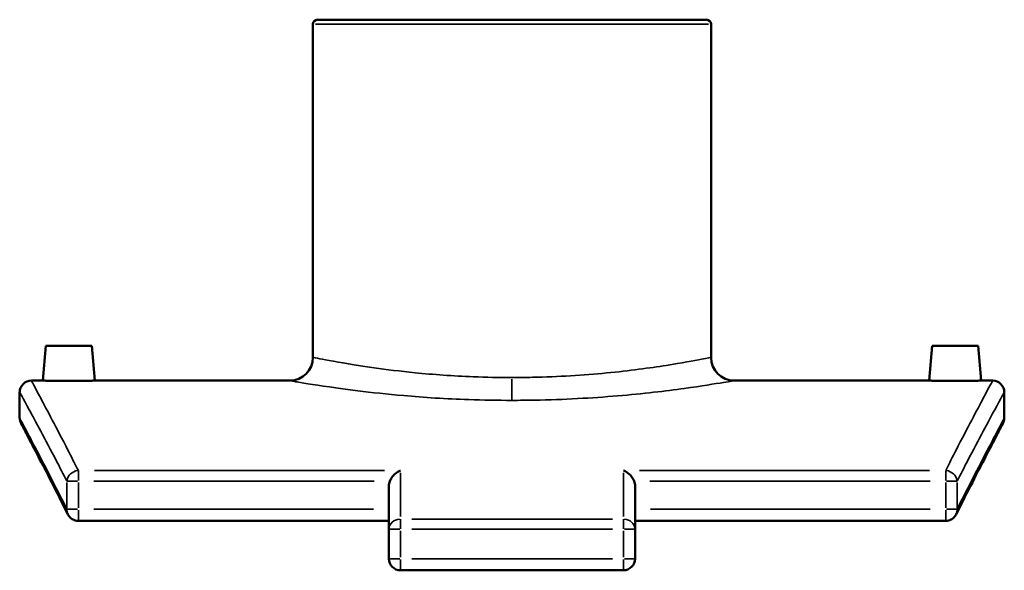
# Model space of a CAD drawing. Header units: inches. Extents: x -5.8 to 56.1, y -16.1 to 36.8.
# Tile 6 of 7: x 35.2 to 47, y 10.1 to 16.7. Entities that reach past the tile are written whole.
import ezdxf

# ---------------------------------------------------------------- set-up
doc = ezdxf.new("R2010")
doc.units = ezdxf.units.IN
doc.header["$MEASUREMENT"] = 0
doc.layers.add('Visible (ANSI)', color=7, linetype='Continuous', lineweight=50)
doc.layers.add('Visible Narrow (ANSI)', color=7, linetype='Continuous', lineweight=35)

msp = doc.modelspace()

# ---------------------------------------------------------------- linework, layer by layer
at = {"layer": 'Visible (ANSI)'}
for p, q in [((38.751, 16.677), (43.415, 16.677)), ((38.696, 16.622), (38.696, 12.626)), ((43.471, 16.622), (43.471, 12.626)), ((35.493, 12.765), (35.457, 12.347)), ((35.493, 12.765), (36.044, 12.765)), ((36.044, 12.765), (36.081, 12.347)), ((46.122, 12.765), (46.086, 12.347)), ((46.673, 12.765), (46.122, 12.765)), ((46.673, 12.765), (46.71, 12.347)), ((35.457, 12.347), (35.318, 12.347)), ((38.417, 12.347), (36.081, 12.347)), ((46.086, 12.347), (43.75, 12.347)), ((46.849, 12.347), (46.71, 12.347)), ((35.178, 12.208), (35.178, 11.897)), ((46.988, 11.897), (46.988, 12.208)), ((39.607, 10.563), (39.607, 11.082)), ((42.56, 11.082), (42.56, 10.563)), ((39.607, 10.663), (35.882, 10.663)), ((46.285, 10.663), (42.56, 10.663)), ((39.607, 10.563), (39.607, 10.21)), ((42.56, 10.21), (42.56, 10.563)), ((39.746, 10.071), (42.42, 10.071))]:
    msp.add_line(p, q, dxfattribs=at)
for centre, radius, start, end in [((38.751, 16.622), 0.0557, 90, 180), ((43.415, 16.622), 0.0557, 0, 90), ((38.417, 12.626), 0.279, 270, 0), ((43.75, 12.626), 0.279, 180, 270), ((35.318, 12.208), 0.139, 90, 180), ((46.849, 12.208), 0.139, 0, 90), ((35.318, 11.897), 0.139, 180, 207.9583), ((46.849, 11.897), 0.139, 332.0417, 0), ((35.882, 10.803), 0.139, 206.5727, 270), ((46.285, 10.803), 0.139, 270, 333.4273), ((39.746, 10.21), 0.139, 180, 270), ((42.42, 10.21), 0.139, 270, 0)]:
    msp.add_arc(centre, radius, start, end, dxfattribs=at)
for points, knots in [([(35.769, 12.344), (35.73, 12.344), (35.688, 12.344), (35.611, 12.345), (35.576, 12.345), (35.52, 12.346), (35.496, 12.346), (35.465, 12.347), (35.457, 12.347), (35.457, 12.347)], [0, 0, 0, 0, 0.298843, 0.298843, 0.597685, 0.597685, 0.896464, 0.896464, 1.195242, 1.195242, 1.195242, 1.195242]), ([(36.081, 12.347), (36.081, 12.347), (36.073, 12.347), (36.041, 12.346), (36.017, 12.346), (35.962, 12.345), (35.927, 12.345), (35.85, 12.344), (35.808, 12.344), (35.769, 12.344)], [3.585726, 3.585726, 3.585726, 3.585726, 3.884505, 3.884505, 4.183283, 4.183283, 4.482126, 4.482126, 4.780968, 4.780968, 4.780968, 4.780968]), ([(46.398, 12.344), (46.359, 12.344), (46.317, 12.344), (46.24, 12.345), (46.205, 12.345), (46.149, 12.346), (46.125, 12.346), (46.094, 12.347), (46.086, 12.347), (46.086, 12.347)], [2.390484, 2.390484, 2.390484, 2.390484, 2.689327, 2.689327, 2.988169, 2.988169, 3.286948, 3.286948, 3.585726, 3.585726, 3.585726, 3.585726]), ([(46.71, 12.347), (46.71, 12.347), (46.702, 12.347), (46.67, 12.346), (46.646, 12.346), (46.591, 12.345), (46.556, 12.345), (46.479, 12.344), (46.437, 12.344), (46.398, 12.344)], [5.976211, 5.976211, 5.976211, 5.976211, 6.274989, 6.274989, 6.573768, 6.573768, 6.87261, 6.87261, 7.171453, 7.171453, 7.171453, 7.171453]), ([(35.757, 10.74), (35.686, 10.882), (35.621, 11.011), (35.503, 11.242), (35.45, 11.344), (35.359, 11.52), (35.32, 11.594), (35.258, 11.712), (35.234, 11.757), (35.203, 11.816), (35.195, 11.831), (35.195, 11.831)], [4.689482, 4.689482, 4.689482, 4.689482, 7.545896, 7.545896, 10.40231, 10.40231, 13.258724, 13.258724, 16.115139, 16.115139, 18.971553, 18.971553, 18.971553, 18.971553]), ([(46.972, 11.831), (46.972, 11.831), (46.964, 11.816), (46.933, 11.757), (46.909, 11.712), (46.847, 11.594), (46.808, 11.52), (46.717, 11.344), (46.664, 11.242), (46.546, 11.011), (46.481, 10.882), (46.41, 10.74)], [16.013246, 16.013246, 16.013246, 16.013246, 18.86966, 18.86966, 21.726074, 21.726074, 24.582489, 24.582489, 27.438903, 27.438903, 30.295317, 30.295317, 30.295317, 30.295317]), ([(39.618, 11.14), (39.624, 11.155), (39.632, 11.17), (39.653, 11.201), (39.668, 11.217), (39.703, 11.247), (39.725, 11.26), (39.746, 11.269), (39.746, 11.269), (39.746, 11.269)], [0, 0, 0, 0, 0.1263698, 0.1263698, 0.3011161, 0.3011161, 0.5294745, 0.5294745, 0.5306523, 0.5306523, 0.5306523, 0.5306523]), ([(42.42, 11.269), (42.42, 11.269), (42.42, 11.269), (42.435, 11.263), (42.45, 11.255), (42.478, 11.236), (42.491, 11.224), (42.516, 11.198), (42.528, 11.182), (42.542, 11.157), (42.546, 11.148), (42.549, 11.14)], [-0.0011904, -0.0011904, -0.0011904, -0.0011904, 0, 0, 0.1585676, 0.1585676, 0.3096824, 0.3096824, 0.4630942, 0.4630942, 0.5347958, 0.5347958, 0.5347958, 0.5347958])]:
    msp.add_open_spline(points, degree=3, knots=knots, dxfattribs=at)
for points in [[(39.618, 11.14), (39.611, 11.122), (39.607, 11.1), (39.607, 11.082)], [(42.56, 11.082), (42.56, 11.1), (42.556, 11.122), (42.549, 11.14)]]:
    msp.add_open_spline(points, degree=3, dxfattribs=at)
at = {"layer": 'Visible Narrow (ANSI)'}
for p, q in [((43.442, 16.622), (38.725, 16.622)), ((41.083, 12.114), (41.083, 12.365)), ((35.882, 11.265), (35.882, 11.148)), ((39.553, 11.269), (36.075, 11.269)), ((39.746, 11.242), (39.746, 10.718)), ((42.42, 10.718), (42.42, 11.242)), ((46.092, 11.269), (42.613, 11.269)), ((46.285, 11.148), (46.285, 11.265)), ((35.745, 11.123), (35.745, 10.82)), ((35.872, 11.14), (35.748, 11.14)), ((35.882, 10.82), (35.882, 11.123)), ((36.069, 11.14), (39.431, 11.14)), ((42.736, 11.14), (46.098, 11.14)), ((46.285, 11.123), (46.285, 10.82)), ((46.419, 11.14), (46.294, 11.14)), ((46.421, 10.82), (46.421, 11.123)), ((35.748, 10.803), (35.872, 10.803)), ((35.882, 10.792), (35.882, 10.664)), ((39.421, 10.803), (36.068, 10.803)), ((46.099, 10.803), (42.746, 10.803)), ((46.285, 10.664), (46.285, 10.792)), ((46.294, 10.803), (46.419, 10.803)), ((39.746, 10.683), (39.746, 10.57)), ((42.287, 10.686), (39.88, 10.686)), ((42.42, 10.57), (42.42, 10.683)), ((39.736, 10.563), (39.608, 10.563)), ((39.746, 10.228), (39.746, 10.545)), ((39.88, 10.563), (42.287, 10.563)), ((42.42, 10.545), (42.42, 10.228)), ((42.559, 10.563), (42.431, 10.563)), ((39.608, 10.21), (39.736, 10.21)), ((39.746, 10.199), (39.746, 10.071)), ((42.287, 10.21), (39.88, 10.21)), ((42.42, 10.071), (42.42, 10.199)), ((42.431, 10.21), (42.559, 10.21))]:
    msp.add_line(p, q, dxfattribs=at)
for centre, major_axis, ratio, start_param, end_param in [((35.882, 11.14), (-0.124, -0.064), 0.908795, 4.350685, 5.694513), ((46.285, 11.14), (-0.124, 0.064), 0.908795, 3.730265, 5.074093), ((35.882, 10.803), (-0.125, -0.062), 0.905521, 5.80377, 6.257953), ((46.285, 10.803), (0.125, -0.062), 0.905521, 0.025232, 0.479415), ((39.746, 10.563), (-0.139, 0), 0.885662, 4.790929, 6.204645), ((42.42, 10.563), (0.139, 0), 0.885662, 0.07854, 1.492257)]:
    msp.add_ellipse(centre, major_axis=major_axis, ratio=ratio, start_param=start_param, end_param=end_param, dxfattribs=at)
for points, knots in [([(41.083, 12.384), (40.927, 12.384), (40.772, 12.387), (40.374, 12.403), (40.138, 12.42), (39.742, 12.459), (39.576, 12.48), (39.201, 12.533), (39.017, 12.565), (38.83, 12.6), (38.782, 12.609), (38.714, 12.622), (38.696, 12.626), (38.696, 12.626)], [0, 0, 0, 0, 1.13915, 1.13915, 2.961791, 2.961791, 4.464796, 4.464796, 6.779042, 6.779042, 7.917916, 7.917916, 9.156283, 9.156283, 9.156283, 9.156283]), ([(43.471, 12.626), (43.471, 12.626), (43.432, 12.618), (43.264, 12.586), (43.12, 12.559), (42.736, 12.499), (42.492, 12.465), (41.943, 12.412), (41.639, 12.393), (41.247, 12.385), (41.165, 12.384), (41.083, 12.384)], [27.468869, 27.468869, 27.468869, 27.468869, 29.288137, 29.288137, 31.459137, 31.459137, 33.743119, 33.743119, 36.026761, 36.026761, 36.625182, 36.625182, 36.625182, 36.625182]), ([(35.882, 11.269), (35.838, 11.355), (35.796, 11.436), (35.617, 11.785), (35.506, 11.995), (35.356, 12.276), (35.318, 12.347), (35.318, 12.347)], [-29.924387, -29.924387, -29.924387, -29.924387, -28.175682, -28.175682, -21.917393, -21.917393, -15.659098, -15.659098, -15.659098, -15.659098]), ([(38.417, 12.347), (38.417, 12.347), (38.437, 12.344), (38.514, 12.33), (38.567, 12.321), (38.776, 12.287), (38.981, 12.256), (39.4, 12.204), (39.585, 12.184), (40.027, 12.145), (40.292, 12.128), (40.735, 12.113), (40.909, 12.11), (41.083, 12.11)], [-9.156283, -9.156283, -9.156283, -9.156283, -7.917916, -7.917916, -6.779042, -6.779042, -4.464796, -4.464796, -2.961791, -2.961791, -1.13915, -1.13915, 0, 0, 0, 0]), ([(41.083, 12.11), (41.175, 12.11), (41.266, 12.111), (41.704, 12.119), (42.044, 12.138), (42.656, 12.19), (42.929, 12.222), (43.358, 12.282), (43.519, 12.308), (43.706, 12.339), (43.75, 12.347), (43.75, 12.347)], [-36.625182, -36.625182, -36.625182, -36.625182, -36.026761, -36.026761, -33.743119, -33.743119, -31.459137, -31.459137, -29.288137, -29.288137, -27.468869, -27.468869, -27.468869, -27.468869]), ([(46.849, 12.347), (46.849, 12.347), (46.81, 12.276), (46.661, 11.995), (46.55, 11.785), (46.37, 11.436), (46.329, 11.355), (46.285, 11.269)], [-18.43188, -18.43188, -18.43188, -18.43188, -12.173585, -12.173585, -5.915296, -5.915296, -4.166591, -4.166591, -4.166591, -4.166591]), ([(35.178, 12.208), (35.178, 12.208), (35.217, 12.137), (35.367, 11.859), (35.479, 11.651), (35.66, 11.305), (35.701, 11.225), (35.745, 11.14)], [15.659098, 15.659098, 15.659098, 15.659098, 21.917393, 21.917393, 28.175682, 28.175682, 29.924387, 29.924387, 29.924387, 29.924387]), ([(46.421, 11.14), (46.465, 11.225), (46.507, 11.305), (46.688, 11.651), (46.799, 11.859), (46.95, 12.137), (46.988, 12.208), (46.988, 12.208)], [4.166591, 4.166591, 4.166591, 4.166591, 5.915296, 5.915296, 12.173585, 12.173585, 18.43188, 18.43188, 18.43188, 18.43188]), ([(35.745, 10.803), (35.696, 10.901), (35.649, 10.994), (35.469, 11.347), (35.361, 11.552), (35.216, 11.827), (35.178, 11.897), (35.178, 11.897)], [4.689482, 4.689482, 4.689482, 4.689482, 6.66825, 6.66825, 12.819899, 12.819899, 18.971553, 18.971553, 18.971553, 18.971553]), ([(46.988, 11.897), (46.988, 11.897), (46.951, 11.827), (46.806, 11.552), (46.698, 11.347), (46.518, 10.994), (46.471, 10.901), (46.421, 10.803)], [16.013246, 16.013246, 16.013246, 16.013246, 22.1649, 22.1649, 28.316549, 28.316549, 30.295317, 30.295317, 30.295317, 30.295317])]:
    msp.add_open_spline(points, degree=3, knots=knots, dxfattribs=at)

doc.saveas('drawing.dxf')
